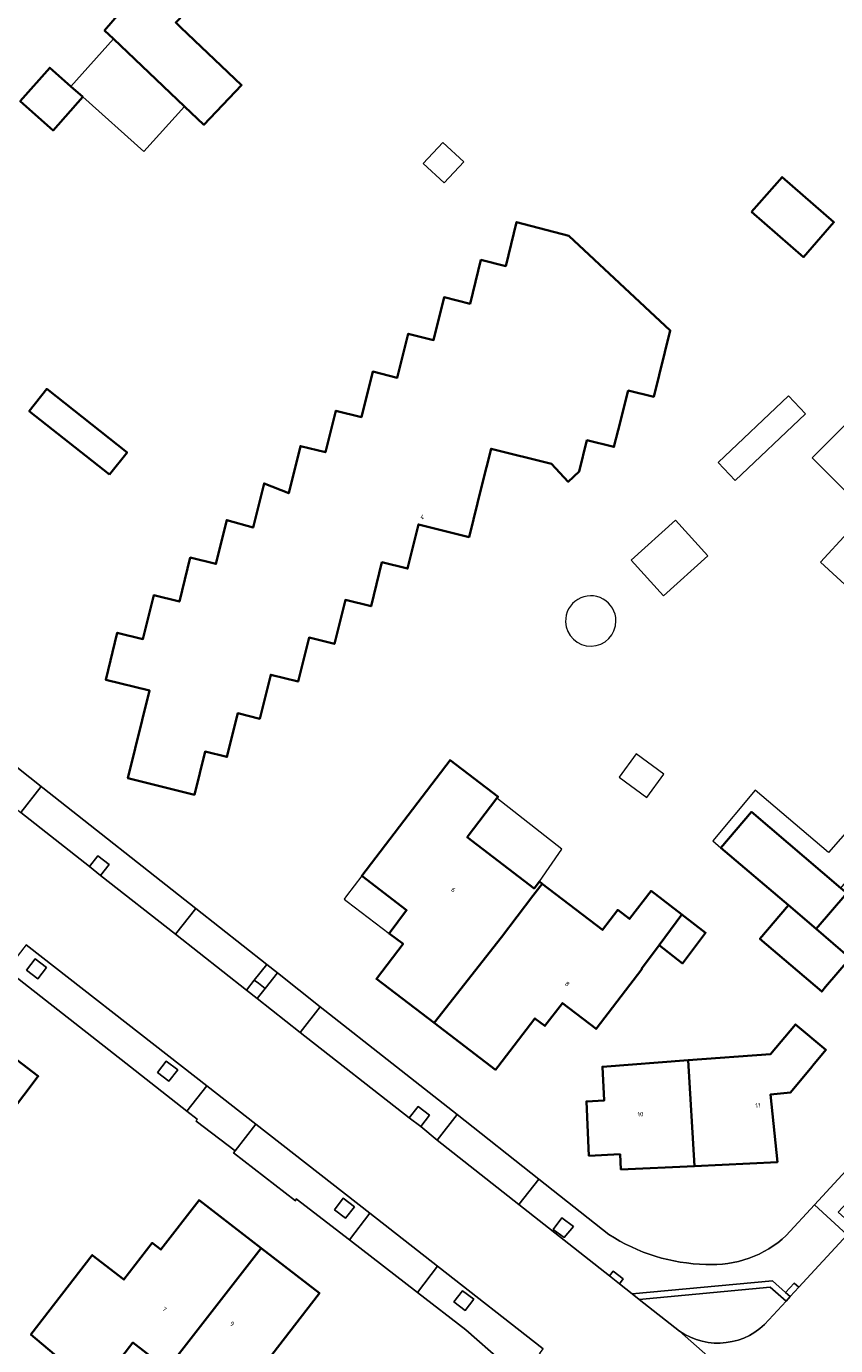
# Model space of a CAD drawing. Header units: metres. Extents: x 183400 to 185591, y 327112 to 329102.
# Tile 51 of 107: x 184196 to 184261, y 327978 to 328083. Entities that reach past the tile are written whole.
import ezdxf

# ---------------------------------------------------------------- set-up
doc = ezdxf.new("R2010")
doc.units = ezdxf.units.M
for name, color, linetype, lineweight in [('B-WE-GR-BEPLANTING_CULTUUR_HEESTERS-GV', 90, 'Continuous', 18), ('B-WE-GR-GROENVOORZIENING-GV', 80, 'Continuous', 18), ('B-WE-GR-HAAG-GV', 90, 'GR-HAAG1', 13), ('B-WE-IE-MEUBILAIR_WEGMEUBILAIR-GV', 7, 'Continuous', 18), ('B-WE-OG-BEBOUWING-GV', 7, 'Continuous', 35), ('B-WE-OG-BEBOUWING_HUISNUMMER-T18', 10, 'Continuous', 18), ('B-WE-OG-BEBOUWING_LUIFEL-GV', 7, 'Continuous', 18), ('B-WE-OG-BEBOUWING_OVERIG-GV', 7, 'Continuous', 18), ('B-WE-OG-TERREIN_ERF-GV', 7, 'Continuous', 18), ('B-WE-VH-ONVERHARD-GV', 252, 'Continuous', 18), ('B-WE-VH-VERHARDING_ASFALT-GV', 252, 'Continuous', 18), ('B-WE-VH-VERHARDING_BETON-GV', 252, 'Continuous', 18), ('B-WE-VH-VERHARDING_BETONSTRAATSTEEN-GV', 252, 'Continuous', 18), ('B-WE-VH-VERHARDING_TEGEL-GV', 252, 'Continuous', 18)]:
    doc.layers.add(name, color=color, linetype=linetype, lineweight=lineweight)
doc.styles.add('NLCS-ISO-M200-T25', font='NLCS-ISO.ttf')
doc.linetypes.add('GR-HAAG1', pattern='A,6,[176,NLCS.SHX,S=0.125,R=0,X=0,Y=0],-2', length=8)

msp = doc.modelspace()

# ---------------------------------------------------------------- linework, layer by layer
at = {"layer": 'B-WE-GR-BEPLANTING_CULTUUR_HEESTERS-GV', "flags": 128}
msp.add_lwpolyline([(184256.799, 327981.31), (184255.538, 327982.427), (184245.089, 327981.451), (184248.293, 327978.929, 0.3830729), (184255.438, 327979.818)], format="xyb", close=True, dxfattribs=at)
at = {"layer": 'B-WE-GR-GROENVOORZIENING-GV', "flags": 128}
msp.add_lwpolyline([(184245.089, 327981.451), (184255.538, 327982.427), (184256.799, 327981.31), (184257.135, 327981.679), (184256.761, 327982.01), (184255.707, 327982.945), (184244.519, 327981.9), (184245.089, 327981.451)], close=True, dxfattribs=at)
at = {"layer": 'B-WE-GR-HAAG-GV', "flags": 128}
msp.add_lwpolyline([(184256.761, 327982.01), (184255.707, 327982.945), (184244.519, 327981.9), (184245.089, 327981.451), (184255.538, 327982.427), (184256.799, 327981.31), (184257.135, 327981.679), (184256.761, 327982.01)], close=True, dxfattribs=at)
at = {"layer": 'B-WE-IE-MEUBILAIR_WEGMEUBILAIR-GV', "flags": 128}
for points in [[(184202.143, 328015.257), (184202.819, 328016.127), (184201.927, 328016.817), (184201.242, 328015.966), (184202.143, 328015.257)], [(184196.923, 328008.606), (184196.234, 328007.711), (184197.121, 328007.009), (184197.832, 328007.902), (184196.923, 328008.606)], [(184213.777, 328006.109), (184214.634, 328005.435), (184215.269, 328006.241), (184214.727, 328006.654), (184214.394, 328006.908), (184213.777, 328006.109)], [(184207.583, 327998.847), (184208.293, 327999.759), (184207.373, 328000.443), (184206.663, 327999.545), (184207.583, 327998.847)], [(184227.67, 327995.236), (184228.359, 327996.144), (184227.465, 327996.843), (184226.74, 327995.916), (184227.67, 327995.236)], [(184221.48, 327989.522), (184220.792, 327988.6), (184221.68, 327987.923), (184222.377, 327988.82), (184221.48, 327989.522)], [(184239.111, 327986.376), (184239.836, 327987.258), (184238.923, 327987.958), (184238.226, 327987.037), (184239.111, 327986.376)]]:
    msp.add_lwpolyline(points, close=True, dxfattribs=at)
at = {"layer": 'B-WE-OG-BEBOUWING-GV', "flags": 128}
msp.add_lwpolyline([(184188.574, 328105.882), (184197.54, 328097.316), (184197.726, 328097.512), (184199.021, 328096.275), (184198.924, 328096.174), (184207.514, 328087.967), (184205.46, 328085.79), (184205.29, 328085.95), (184202.46, 328082.63), (184203.166, 328081.959), (184203.166, 328081.959), (184208.839, 328076.573), (184210.379, 328075.111), (184213.38, 328078.27), (184208.54, 328082.87), (184208.132, 328083.256), (184210.182, 328085.418), (184214.799, 328090.267), (184203.4, 328100.886), (184203.264, 328100.74), (184201.778, 328102.123), (184201.762, 328102.138), (184202.23, 328102.63), (184190.873, 328113.297)], dxfattribs=at)
for points in [[(184199.773, 328078.165), (184198.089, 328079.653), (184195.731, 328076.982), (184198.349, 328074.654), (184200.719, 328077.319), (184199.773, 328078.165)], [(184254.05, 328068.16), (184258.19, 328064.55), (184260.62, 328067.33), (184256.48, 328070.94), (184254.05, 328068.16)], [(184244.2, 328053.928), (184246.247, 328053.419), (184247.563, 328058.711), (184239.49, 328066.25), (184235.31, 328067.35), (184234.44, 328063.84), (184232.47, 328064.33), (184231.6, 328060.84), (184229.53, 328061.35), (184228.69, 328057.94), (184226.67, 328058.44), (184225.8, 328054.94), (184223.84, 328055.43), (184222.94, 328051.8), (184220.9, 328052.31), (184220.07, 328048.99), (184218.07, 328049.49), (184217.14, 328045.72), (184215.17, 328046.51), (184214.3, 328042.99), (184212.199, 328043.581), (184211.335, 328040.086), (184209.286, 328040.592), (184208.42, 328037.088), (184206.372, 328037.594), (184205.508, 328034.099), (184203.469, 328034.603), (184202.543, 328030.856), (184206.048, 328029.99), (184204.32, 328023), (184209.62, 328021.69), (184210.476, 328025.135), (184212.214, 328024.703), (184213.08, 328028.187), (184214.836, 328027.751), (184215.707, 328031.254), (184217.891, 328030.711), (184218.761, 328034.215), (184220.79, 328033.71), (184221.663, 328037.224), (184223.701, 328036.717), (184224.574, 328040.23), (184226.612, 328039.723), (184227.485, 328043.237), (184231.523, 328042.233), (184232.544, 328046.342), (184233.272, 328049.269), (184238.095, 328048.07), (184239.431, 328046.646), (184240.306, 328047.467), (184240.923, 328049.951), (184243.078, 328049.415), (184243.412, 328050.759), (184244.2, 328053.928)], [(184202.858, 328047.221), (184204.252, 328048.987), (184197.847, 328054.042), (184196.453, 328052.276), (184202.858, 328047.221)], [(184233.742, 328021.408), (184233.834, 328021.529), (184230.011, 328024.448), (184222.96, 328015.211), (184226.545, 328012.475), (184225.143, 328010.638), (184226.256, 328009.789), (184224.133, 328007.007), (184228.742, 328003.49), (184234.11, 328010.33), (184236.614, 328013.621), (184237.362, 328014.584), (184237.125, 328014.765), (184236.712, 328014.224), (184231.371, 328018.302), (184233.742, 328021.408)], [(184261.17, 328014.238), (184254.045, 328020.316), (184251.611, 328017.463), (184256.99, 328012.874), (184259.203, 328010.986), (184261.637, 328013.839), (184261.17, 328014.238)], [(184237.362, 328014.584), (184236.614, 328013.621), (184234.11, 328010.33), (184228.742, 328003.49), (184233.635, 327999.756), (184233.822, 328000), (184236.777, 328003.861), (184237.572, 328003.253), (184238.963, 328005.072), (184241.647, 328003.017), (184245.301, 328007.789), (184245.275, 328007.808), (184246.672, 328009.687), (184248.492, 328012.135), (184246.036, 328014.015), (184244.328, 328011.783), (184243.383, 328012.507), (184242.161, 328010.911), (184237.362, 328014.584)], [(184259.203, 328010.986), (184256.99, 328012.874), (184254.712, 328010.204), (184259.641, 328005.999), (184259.95, 328006.361), (184261.919, 328008.669), (184259.203, 328010.986)], [(184246.672, 328009.687), (184248.549, 328008.239), (184250.38, 328010.689), (184248.492, 328012.135), (184246.672, 328009.687)], [(184186.618, 327997.721), (184192.377, 327993.341), (184192.564, 327993.199), (184197.165, 327999.248), (184191.219, 328003.77), (184188.311, 328000), (184186.618, 327997.721)], [(184248.999, 328000.513), (184249.504, 327992.087), (184256.115, 327992.399), (184255.56, 327997.798), (184257.154, 327997.953), (184258.865, 328000), (184258.945, 328000.096), (184259.982, 328001.337), (184257.542, 328003.376), (184255.561, 328001.005), (184248.999, 328000.513)], [(184249.504, 327992.087), (184248.999, 328000.513), (184242.159, 328000), (184242.286, 327997.303), (184240.877, 327997.237), (184241.082, 327992.901), (184243.569, 327993.019), (184243.626, 327991.81), (184249.504, 327992.087)], [(184208.059, 327976.699), (184214.953, 327985.536), (184209.998, 327989.366), (184206.946, 327985.418), (184206.258, 327985.95), (184204.001, 327983.031), (184201.469, 327984.988), (184196.576, 327978.659), (184201.807, 327974.238), (184204.719, 327978.004), (184207.416, 327975.919), (184208.034, 327976.718), (184208.059, 327976.699)], [(184214.953, 327985.536), (184208.059, 327976.699), (184212.717, 327973.096), (184212.772, 327973.168), (184214.758, 327971.633), (184215.277, 327972.264), (184215.349, 327972.21), (184217.398, 327974.86), (184215.333, 327976.457), (184219.584, 327981.955), (184214.953, 327985.536)]]:
    msp.add_lwpolyline(points, close=True, dxfattribs=at)
at = {"layer": 'B-WE-OG-BEBOUWING_LUIFEL-GV', "flags": 128}
for points in [[(184199.773, 328078.165), (184200.719, 328077.319), (184205.583, 328072.97), (184208.839, 328076.573), (184203.166, 328081.959), (184199.773, 328078.165)], [(184264.382, 328048.484), (184261.602, 328051.264), (184258.893, 328048.554), (184261.649, 328045.779), (184264.382, 328048.484)], [(184265.94, 328019.853), (184264.198, 328021.652), (184260.186, 328017.084), (184254.343, 328022.044), (184250.967, 328018.023), (184251.611, 328017.463), (184254.045, 328020.316), (184261.17, 328014.238), (184261.917, 328015.138), (184261.962, 328015.191), (184265.94, 328019.853)], [(184233.742, 328021.408), (184231.371, 328018.302), (184236.712, 328014.224), (184237.125, 328014.765), (184238.912, 328017.339), (184233.742, 328021.408)], [(184225.143, 328010.638), (184226.545, 328012.475), (184222.96, 328015.211), (184221.753, 328013.629), (184221.558, 328013.375), (184221.813, 328013.181), (184225.143, 328010.638)]]:
    msp.add_lwpolyline(points, close=True, dxfattribs=at)
msp.add_lwpolyline([(184239.218, 328035.478, 0.984048), (184243.231, 328035.543, 1.0164503)], format="xyb", close=True, dxfattribs=at)
at = {"layer": 'B-WE-OG-BEBOUWING_OVERIG-GV', "flags": 128}
for points in [[(184231.092, 328072.156), (184229.439, 328073.697), (184227.871, 328072.014), (184229.525, 328070.473), (184231.092, 328072.156)], [(184251.373, 328048.183), (184252.732, 328046.745), (184258.362, 328052.067), (184257.003, 328053.504), (184251.373, 328048.183)], [(184244.46, 328040.4), (184247.02, 328037.55), (184250.55, 328040.73), (184247.98, 328043.58), (184244.46, 328040.4)], [(184264.618, 328039.885), (184261.696, 328042.564), (184259.55, 328040.223), (184262.483, 328037.555), (184264.618, 328039.885)], [(184245.703, 328021.461), (184247.046, 328023.329), (184244.839, 328024.948), (184243.478, 328023.094), (184245.703, 328021.461)]]:
    msp.add_lwpolyline(points, close=True, dxfattribs=at)
at = {"layer": 'B-WE-OG-TERREIN_ERF-GV', "flags": 128}
for points in [[(184208.132, 328083.256), (184208.54, 328082.87), (184213.38, 328078.27), (184210.379, 328075.111), (184208.839, 328076.573), (184203.166, 328081.959), (184202.46, 328082.63), (184205.29, 328085.95)], [(184234.117, 327976.528), (184231.262, 327979.036), (184227.406, 327982.009), (184221.98, 327986.193), (184217.744, 327989.459), (184217.672, 327989.299), (184212.726, 327993.126), (184212.869, 327993.303), (184209.771, 327995.672), (184209.838, 327995.825), (184209.018, 327996.468), (184204.516, 328000), (184194.649, 328007.74)], [(184207.416, 327975.919), (184204.719, 327978.004), (184201.807, 327974.238), (184196.576, 327978.659), (184201.469, 327984.988), (184204.001, 327983.031), (184206.258, 327985.95), (184206.946, 327985.418), (184209.998, 327989.366), (184214.953, 327985.536), (184219.584, 327981.955), (184215.333, 327976.457)]]:
    msp.add_lwpolyline(points, dxfattribs=at)
for points in [[(184200.719, 328077.319), (184198.349, 328074.654), (184195.731, 328076.982), (184198.089, 328079.653), (184199.773, 328078.165), (184200.719, 328077.319)], [(184254.05, 328068.16), (184256.48, 328070.94), (184260.62, 328067.33), (184258.19, 328064.55), (184254.05, 328068.16)], [(184244.2, 328053.928), (184243.412, 328050.759), (184243.078, 328049.415), (184240.923, 328049.951), (184240.306, 328047.467), (184239.431, 328046.646), (184238.095, 328048.07), (184233.272, 328049.269), (184232.544, 328046.342), (184231.523, 328042.233), (184227.485, 328043.237), (184226.612, 328039.723), (184224.574, 328040.23), (184223.701, 328036.717), (184221.663, 328037.224), (184220.79, 328033.71), (184218.761, 328034.215), (184217.891, 328030.711), (184215.707, 328031.254), (184214.836, 328027.751), (184213.08, 328028.187), (184212.214, 328024.703), (184210.476, 328025.135), (184209.62, 328021.69), (184204.32, 328023), (184206.048, 328029.99), (184202.543, 328030.856), (184203.469, 328034.603), (184205.508, 328034.099), (184206.372, 328037.594), (184208.42, 328037.088), (184209.286, 328040.592), (184211.335, 328040.086), (184212.199, 328043.581), (184214.3, 328042.99), (184215.17, 328046.51), (184217.14, 328045.72), (184218.07, 328049.49), (184220.07, 328048.99), (184220.9, 328052.31), (184222.94, 328051.8), (184223.84, 328055.43), (184225.8, 328054.94), (184226.67, 328058.44), (184228.69, 328057.94), (184229.53, 328061.35), (184231.6, 328060.84), (184232.47, 328064.33), (184234.44, 328063.84), (184235.31, 328067.35), (184239.49, 328066.25), (184247.563, 328058.711), (184246.247, 328053.419), (184244.2, 328053.928)], [(184202.858, 328047.221), (184196.453, 328052.276), (184197.847, 328054.042), (184204.252, 328048.987), (184202.858, 328047.221)], [(184222.96, 328015.211), (184230.011, 328024.448), (184233.834, 328021.529), (184233.742, 328021.408), (184231.371, 328018.302), (184236.712, 328014.224), (184237.125, 328014.765), (184237.362, 328014.584), (184242.161, 328010.911), (184243.383, 328012.507), (184244.328, 328011.783), (184246.036, 328014.015), (184248.492, 328012.135), (184250.38, 328010.689), (184248.549, 328008.239), (184246.672, 328009.687), (184245.275, 328007.808), (184245.301, 328007.789), (184241.647, 328003.017), (184238.963, 328005.072), (184237.572, 328003.253), (184236.777, 328003.861), (184233.822, 328000), (184233.635, 327999.756), (184228.742, 328003.49), (184224.133, 328007.007), (184226.256, 328009.789), (184225.143, 328010.638), (184226.545, 328012.475), (184222.96, 328015.211)], [(184251.611, 328017.463), (184254.045, 328020.316), (184261.17, 328014.238), (184261.637, 328013.839), (184259.203, 328010.986), (184261.919, 328008.669), (184259.95, 328006.361), (184259.641, 328005.999), (184254.712, 328010.204), (184256.99, 328012.874), (184251.611, 328017.463)], [(184192.377, 327993.341), (184186.618, 327997.721), (184188.311, 328000), (184191.219, 328003.77), (184197.165, 327999.248), (184192.564, 327993.199), (184192.377, 327993.341)], [(184249.504, 327992.087), (184243.626, 327991.81), (184243.569, 327993.019), (184241.082, 327992.901), (184240.877, 327997.237), (184242.286, 327997.303), (184242.159, 328000), (184248.999, 328000.513), (184255.561, 328001.005), (184257.542, 328003.376), (184259.982, 328001.337), (184258.945, 328000.096), (184258.865, 328000), (184257.154, 327997.953), (184255.56, 327997.798), (184256.115, 327992.399), (184249.504, 327992.087)]]:
    msp.add_lwpolyline(points, close=True, dxfattribs=at)
msp.add_lwpolyline([(184191.677, 328026.872), (184197.402, 328022.354), (184197.541, 328022.244), (184209.73, 328012.624), (184215.383, 328008.162), (184216.247, 328007.48), (184219.66, 328004.786), (184225.724, 328000), (184230.56, 327996.183), (184237.083, 327991.035), (184242.67, 327986.626, 0.1390619), (184250.408, 327984.24, 0.20511), (184256.813, 327986.54), (184259.071, 327988.99), (184268.82, 327999.569)], format="xyb", dxfattribs=at)
at = {"layer": 'B-WE-VH-ONVERHARD-GV', "flags": 128}
for points in [[(184202.143, 328015.257), (184202.819, 328016.127), (184201.927, 328016.817), (184201.242, 328015.966), (184202.143, 328015.257)], [(184196.923, 328008.606), (184196.234, 328007.711), (184197.121, 328007.009), (184197.832, 328007.902), (184196.923, 328008.606)], [(184215.269, 328006.241), (184214.727, 328006.654), (184214.394, 328006.908), (184213.777, 328006.109), (184214.634, 328005.435), (184215.269, 328006.241)], [(184207.583, 327998.847), (184208.293, 327999.759), (184207.373, 328000.443), (184206.663, 327999.545), (184207.583, 327998.847)], [(184227.67, 327995.236), (184228.359, 327996.144), (184227.465, 327996.843), (184226.74, 327995.916), (184227.67, 327995.236)], [(184221.48, 327989.522), (184220.792, 327988.6), (184221.68, 327987.923), (184222.377, 327988.82), (184221.48, 327989.522)], [(184239.111, 327986.376), (184239.836, 327987.258), (184238.923, 327987.958), (184238.226, 327987.037), (184239.111, 327986.376)], [(184230.307, 327981.254), (184231.199, 327980.555), (184231.911, 327981.458), (184230.989, 327982.136), (184230.307, 327981.254)]]:
    msp.add_lwpolyline(points, close=True, dxfattribs=at)
at = {"layer": 'B-WE-VH-VERHARDING_ASFALT-GV', "flags": 128}
for points in [[(184260.512, 327968.15), (184248.293, 327978.929), (184245.089, 327981.451), (184244.519, 327981.9), (184243.506, 327982.698), (184242.718, 327983.32), (184235.492, 327989.017), (184235.492, 327989.017), (184228.966, 327994.161), (184227.67, 327995.236), (184226.74, 327995.916), (184218.055, 328002.745), (184214.634, 328005.435), (184213.777, 328006.109), (184208.11, 328010.565), (184202.143, 328015.257), (184201.242, 328015.966), (184195.766, 328020.28)], [(184196.205, 328009.724), (184208.656, 328000), (184210.599, 327998.483), (184214.522, 327995.419), (184223.617, 327988.316), (184229.017, 327984.098), (184237.439, 327977.519)]]:
    msp.add_lwpolyline(points, dxfattribs=at)
msp.add_lwpolyline([(184261.66, 327986.604), (184257.813, 327982.416), (184257.135, 327981.679), (184256.799, 327981.31), (184255.438, 327979.818, -0.3830729), (184248.293, 327978.929), (184260.512, 327968.15, -0.3949326)], format="xyb", dxfattribs=at)
at = {"layer": 'B-WE-VH-VERHARDING_BETON-GV', "flags": 128}
for points in [[(184243.506, 327982.698), (184243.812, 327983.094), (184243.022, 327983.706), (184242.718, 327983.32), (184243.506, 327982.698)], [(184257.813, 327982.416), (184257.446, 327982.753), (184256.761, 327982.01), (184257.135, 327981.679), (184257.813, 327982.416)]]:
    msp.add_lwpolyline(points, close=True, dxfattribs=at)
at = {"layer": 'B-WE-VH-VERHARDING_BETONSTRAATSTEEN-GV', "flags": 128}
for points in [[(184209.73, 328012.624), (184208.11, 328010.565), (184213.777, 328006.109), (184214.394, 328006.908), (184215.383, 328008.162), (184209.73, 328012.624)], [(184218.055, 328002.745), (184219.66, 328004.786), (184216.247, 328007.48), (184215.269, 328006.241), (184214.634, 328005.435), (184218.055, 328002.745)], [(184212.869, 327993.303), (184214.522, 327995.419), (184210.599, 327998.483), (184209.018, 327996.468), (184209.838, 327995.825), (184209.771, 327995.672), (184212.869, 327993.303)], [(184230.56, 327996.183), (184228.966, 327994.161), (184235.492, 327989.017), (184237.083, 327991.035), (184230.56, 327996.183)], [(184227.406, 327982.009), (184229.017, 327984.098), (184223.617, 327988.316), (184221.98, 327986.193), (184227.406, 327982.009)]]:
    msp.add_lwpolyline(points, close=True, dxfattribs=at)
at = {"layer": 'B-WE-VH-VERHARDING_TEGEL-GV', "flags": 128}
for points in [[(184190.83, 328024.172), (184191.561, 328025.082), (184192.456, 328024.378), (184191.733, 328023.458), (184195.766, 328020.28), (184197.402, 328022.354), (184191.677, 328026.872), (184190.041, 328024.793), (184190.83, 328024.172)], [(184201.242, 328015.966), (184201.927, 328016.817), (184202.819, 328016.127), (184202.143, 328015.257), (184208.11, 328010.565), (184209.73, 328012.624), (184197.541, 328022.244), (184197.402, 328022.354), (184195.766, 328020.28), (184201.242, 328015.966)], [(184196.205, 328009.724), (184194.649, 328007.74), (184204.516, 328000), (184209.018, 327996.468), (184210.599, 327998.483), (184208.656, 328000), (184196.205, 328009.724)], [(184196.923, 328008.606), (184197.832, 328007.902), (184197.121, 328007.009), (184196.234, 328007.711), (184196.923, 328008.606)], [(184215.269, 328006.241), (184216.247, 328007.48), (184215.383, 328008.162), (184214.394, 328006.908), (184214.727, 328006.654), (184215.269, 328006.241)], [(184219.66, 328004.786), (184218.055, 328002.745), (184226.74, 327995.916), (184227.465, 327996.843), (184228.359, 327996.144), (184227.67, 327995.236), (184228.966, 327994.161), (184230.56, 327996.183), (184225.724, 328000), (184219.66, 328004.786)], [(184207.583, 327998.847), (184206.663, 327999.545), (184207.373, 328000.443), (184208.293, 327999.759), (184207.583, 327998.847)], [(184262.247, 327987.243), (184260.963, 327988.406), (184270.213, 327998.285), (184268.82, 327999.569), (184259.071, 327988.99), (184261.66, 327986.604), (184262.247, 327987.243)], [(184212.869, 327993.303), (184212.726, 327993.126), (184217.672, 327989.299), (184217.744, 327989.459), (184221.98, 327986.193), (184223.617, 327988.316), (184214.522, 327995.419), (184212.869, 327993.303)], [(184221.48, 327989.522), (184222.377, 327988.82), (184221.68, 327987.923), (184220.792, 327988.6), (184221.48, 327989.522)], [(184239.111, 327986.376), (184238.226, 327987.037), (184238.923, 327987.958), (184239.836, 327987.258), (184239.111, 327986.376)], [(184238.226, 327976.905), (184237.92, 327976.51), (184237.129, 327977.122), (184237.439, 327977.519), (184229.017, 327984.098), (184227.406, 327982.009), (184231.262, 327979.036), (184234.117, 327976.528), (184235.624, 327974.854), (184236.727, 327972.897), (184237.626, 327970.632), (184237.84, 327969.696), (184238.388, 327964.719), (184237.68, 327963.324), (184239.966, 327961.224), (184240.334, 327960.886), (184238.577, 327976.631), (184238.226, 327976.905)], [(184230.307, 327981.254), (184230.989, 327982.136), (184231.911, 327981.458), (184231.199, 327980.555), (184230.307, 327981.254)]]:
    msp.add_lwpolyline(points, close=True, dxfattribs=at)
msp.add_lwpolyline([(184261.66, 327986.604), (184259.071, 327988.99), (184256.813, 327986.54, -0.20511), (184250.408, 327984.24, -0.1390619), (184242.67, 327986.626), (184237.083, 327991.035), (184235.492, 327989.017), (184242.718, 327983.32), (184243.022, 327983.706), (184243.812, 327983.094), (184243.506, 327982.698), (184244.519, 327981.9), (184255.707, 327982.945), (184256.761, 327982.01), (184257.446, 327982.753), (184257.813, 327982.416)], format="xyb", close=True, dxfattribs=at)

# ---------------------------------------------------------------- texts
at = {"layer": 'B-WE-OG-BEBOUWING_HUISNUMMER-T18', "char_height": 0.36, "attachment_point": 5, "style": 'NLCS-ISO-M200-T25'}
for s, insert, rotation in [('4', (184227.8, 328043.837), 346), ('6', (184230.269, 328014.111), 322.6), ('8', (184239.356, 328006.604), 322.6), ('10', (184245.187, 327996.216), 4.3), ('11', (184254.552, 327996.918), 4.3), ('7', (184207.231, 327980.669), 322.3), ('9', (184212.632, 327979.503), 322.3)]:
    msp.add_mtext(s, dxfattribs=dict(at, insert=insert, rotation=rotation))

doc.saveas('drawing.dxf')
